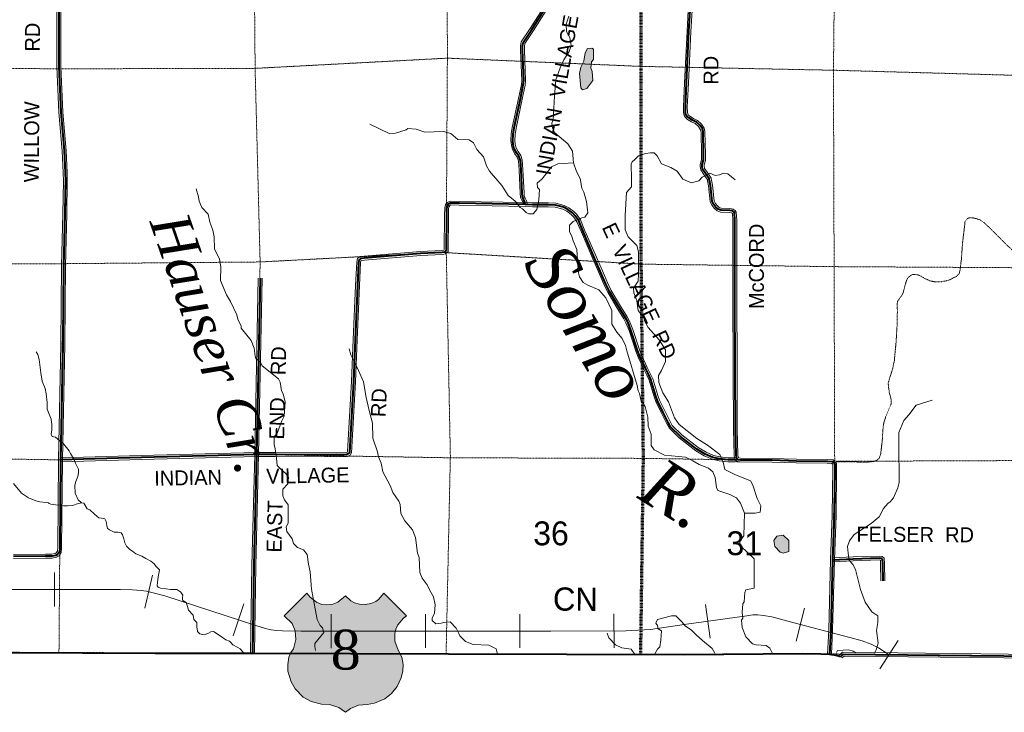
# Model space of a CAD drawing. Extents: x 87586 to 372442, y 65937 to 274218.
# Tile 3 of 33: x 116979 to 143696, y 133216 to 152013. Entities that reach past the tile are written whole.
import ezdxf

# ---------------------------------------------------------------- set-up
doc = ezdxf.new("R2010")
doc.units = 0
doc.header["$MEASUREMENT"] = 0
for name, pattern in [('Wisdot1', [0.0625, 0.03125, -0.03125]), ('Wisdot2', [0.125, 0.0625, -0.0625]), ('Wisdot3', [0.1875, 0.125, -0.0625]), ('Wisdot4', [0.28125, 0.125, -0.0625, 0.03125, -0.0625])]:
    doc.linetypes.add(name, pattern=pattern)
for name, color, linetype, lineweight in [('C_bnd_civil_town', 240, 'Wisdot2', 70), ('C_bnd_county', 240, 'Wisdot4', 25), ('C_bnd_section', 240, 'Wisdot1', 15), ('C_lake', 240, 'Continuous', 9), ('C_lake_fill', 247, 'Continuous', 25), ('C_rail', 240, 'Continuous', 13), ('C_river_single', 242, 'Continuous', 13), ('C_twnrd', 240, 'Continuous', 13), ('C_twnrd_fire_tribal', 240, 'Wisdot3', 13), ('C_twnrd_txt', 240, 'Continuous', 13), ('C_ush', 240, 'Continuous', 40), ('C_ush_shield', 240, 'Continuous', 9)]:
    doc.layers.add(name, color=color, linetype=linetype, lineweight=lineweight)
for name, color, linetype in [('C_bnd_section_line_txt', 240, 'Continuous'), ('C_rail_txt', 240, 'Continuous'), ('C_river_double_txt', 240, 'Continuous'), ('C_river_single_txt', 240, 'Continuous'), ('C_ush_txt', 240, 'Continuous')]:
    doc.layers.add(name, color=color, linetype=linetype)
doc.layers.add('C_twnrd_mask', color=7, linetype='Continuous', lineweight=40, true_color=0xffffff)
doc.layers.add('C_ush_shield_fill', color=7, linetype='Continuous', true_color=0xffffff)
doc.styles.add('Source Sans Pro', font='SourceSansPro-Regular.ttf')
doc.styles.add('Times New Roman', font='times.ttf')
doc.styles.add('Times New Roman Italic', font='timesi.ttf')

# ---------------------------------------------------------------- blocks, each defined once
blk = doc.blocks.new('Map-hatch-to-back')
at = {"layer": 'C_lake_fill'}
h = blk.add_hatch(color=256, dxfattribs=at)
h.dxf.hatch_style = 1
h.paths.add_polyline_path([(132550, 151211), (132549, 150936), (132498, 150869), (132481, 150703), (132513, 150603), (132529, 150361), (132369, 150145), (132252, 150113), (132202, 150163), (132171, 150555), (132205, 150721), (132290, 150887), (132324, 151112), (132384, 151228), (132501, 151244)])
h = blk.add_hatch(color=256, dxfattribs=at)
h.dxf.hatch_style = 1
h.paths.add_polyline_path([(137438, 137882), (137522, 137999), (137698, 138022), (137847, 137880), (137846, 137580), (137695, 137531), (137612, 137565), (137471, 137716)])
blk = doc.blocks.new('ShieldBlk-17.0000')
at = {"layer": 'C_ush_shield_fill'}
h = blk.add_hatch(color=256, dxfattribs=at)
h.dxf.hatch_style = 1
h.paths.add_polyline_path([(125818, 133216), (125959, 133323), (126176, 133412), (126405, 133430), (126604, 133461), (126885, 133580), (127068, 133724), (127224, 133913), (127334, 134155), (127377, 134343), (127380, 134509), (127345, 134712), (127249, 134903), (127162, 135144), (127159, 135351), (127186, 135476), (127242, 135591), (127392, 135771), (127475, 135833), (126859, 136449), (126717, 136279), (126639, 136221), (126505, 136165), (126365, 136145), (126196, 136149), (126066, 136183), (125963, 136242), (125817, 136381), (125615, 136209), (125480, 136151), (125314, 136132), (125174, 136138), (125035, 136202), (124858, 136339), (124775, 136449), (124159, 135833), (124370, 135624), (124457, 135430), (124476, 135193), (124405, 134941), (124340, 134839), (124278, 134708), (124253, 134509), (124259, 134332), (124345, 134042), (124455, 133849), (124675, 133629), (124892, 133513), (125173, 133439), (125387, 133424), (125635, 133348)])
at = {"layer": 'C_ush_shield', "ltscale": 0.5, "flags": 128}
blk.add_lwpolyline([(125818, 133216), (125959, 133323), (126176, 133412), (126405, 133430), (126604, 133461), (126885, 133580), (127068, 133724), (127224, 133913), (127334, 134155), (127377, 134343), (127380, 134509), (127345, 134712), (127249, 134903), (127162, 135144), (127159, 135351), (127186, 135476), (127242, 135591), (127392, 135771), (127475, 135833), (126859, 136449), (126717, 136279), (126639, 136221), (126505, 136165), (126365, 136145), (126196, 136149), (126066, 136183), (125963, 136242), (125817, 136381), (125615, 136209), (125480, 136151), (125314, 136132), (125174, 136138), (125035, 136202), (124858, 136339), (124775, 136449), (124159, 135833), (124370, 135624), (124457, 135430), (124476, 135193), (124405, 134941), (124340, 134839), (124278, 134708), (124253, 134509), (124259, 134332), (124345, 134042), (124455, 133849), (124675, 133629), (124892, 133513), (125173, 133439), (125387, 133424), (125635, 133348), (125818, 133216)], dxfattribs=at)

msp = doc.modelspace()

# ---------------------------------------------------------------- linework, layer by layer
at = {"layer": 'C_bnd_civil_town', "ltscale": 0.5, "elevation": 8, "flags": 128}
msp.add_lwpolyline([(133753, 199403), (133620, 196655), (133690, 194102), (133801, 183551), (133794, 178187), (133777, 172821), (133760, 166473), (133792, 159505), (133827, 155962), (133836, 150746), (133836, 145404), (133895, 140108), (133823, 134786)], dxfattribs=at)
at = {"layer": 'C_bnd_county', "ltscale": 0.5, "elevation": 9, "flags": 128}
msp.add_lwpolyline([(102153, 134936), (104354, 134912), (107496, 134901), (110325, 134883), (115139, 134851), (119927, 134832), (124227, 134819), (129273, 134801), (133823, 134786), (138260, 134811), (142421, 134755), (146568, 134733), (151260, 134741), (153303, 134786), (155809, 134792), (161072, 134818), (165505, 134819), (169193, 134799), (174336, 134806), (178255, 134799), (184825, 134785), (189902, 134800), (195256, 134802), (197242, 134796), (202567, 134784), (207803, 134801), (213136, 134826), (218316, 134767), (223674, 134823), (228921, 134819), (233519, 134836), (238775, 134720), (244062, 134742), (248764, 134736), (250680, 134717), (253249, 134716), (256467, 134695), (259777, 134681)], dxfattribs=at)
at = {"layer": 'C_bnd_section', "ltscale": 0.5, "elevation": 7, "flags": 128}
for points in [[(123493, 220095), (123427, 215060), (123331, 209819), (123444, 204379), (123339, 199274), (123310, 194166), (123203, 189019), (123200, 183635), (123258, 178337), (123147, 172867), (123386, 167341), (123350, 161121), (123321, 155944), (123368, 150651), (123503, 145438), (123413, 140249), (123296, 134821)], [(117963, 188841), (118026, 183475), (117995, 178173), (117854, 172704), (118172, 167332), (118116, 164768), (118098, 161112), (118042, 156745), (118038, 150681), (118215, 147866), (118168, 145334), (118086, 140067), (118045, 134839)], [(139163, 186611), (139305, 183470), (139275, 178168), (139116, 172829), (139048, 167566), (138994, 161264), (139118, 155932), (139060, 150618), (139078, 145311), (139094, 139830), (138977, 134877)], [(128549, 163218), (128528, 161478), (128575, 156223), (128584, 150969), (128553, 145749), (128665, 140176), (128550, 134816)], [(102246, 150712), (107717, 150516), (112824, 150711), (118038, 150681), (123330, 150690), (128584, 150969), (133836, 150746), (139068, 150641), (144417, 150492), (149638, 150990), (154890, 150805), (161031, 150685)], [(200822, 145357), (197176, 145320), (191793, 145505), (186451, 145634), (180558, 145567), (175795, 145457), (170600, 145422), (165621, 145382), (162907, 145277), (160245, 145382), (154959, 145322), (149651, 145275), (144423, 145280), (139078, 145311), (133848, 145379), (128439, 145698), (123503, 145438), (118157, 145391), (112812, 145383), (107582, 145451), (102197, 145482)], [(176385, 140120), (175965, 140124), (170723, 140104), (165574, 140124), (162486, 140047), (160263, 140041), (154929, 140052), (149660, 140005), (144393, 140049), (138896, 140027), (133895, 140108), (128677, 140123), (123409, 140212), (118086, 140067), (112743, 140152), (107440, 140182), (102220, 140315)]]:
    msp.add_lwpolyline(points, dxfattribs=at)
at = {"layer": 'C_lake', "ltscale": 0.5, "elevation": 4, "flags": 128}
for points in [[(132550, 151211), (132549, 150936), (132498, 150869), (132481, 150703), (132513, 150603), (132529, 150361), (132369, 150145), (132252, 150113), (132202, 150163), (132171, 150555), (132205, 150721), (132290, 150887), (132324, 151112), (132384, 151228), (132501, 151244), (132550, 151211)], [(137438, 137882), (137522, 137999), (137698, 138022), (137847, 137880), (137846, 137580), (137695, 137531), (137612, 137565), (137471, 137716), (137438, 137882)]]:
    msp.add_lwpolyline(points, dxfattribs=at)
at = {"layer": 'C_rail', "ltscale": 0.5}
for p, q in [((117924, 136088, 18), (117925, 137007, 18)), ((120378, 136044, 18), (120580, 136940, 18)), ((122776, 135288, 18), (123060, 136162, 18)), ((135712, 135231, 18), (135584, 136141, 18)), ((138046, 135151, 18), (138277, 136040, 18)), ((125434, 134960, 18), (125433, 135879, 18)), ((127991, 134963, 18), (127991, 135881, 18)), ((130549, 134962, 18), (130549, 135881, 18)), ((133108, 134967, 18), (133105, 135886, 18)), ((140316, 134396, 18), (140820, 135164, 18))]:
    msp.add_line(p, q, dxfattribs=at)
at = {"layer": 'C_rail', "ltscale": 0.5, "elevation": 18, "flags": 128}
msp.add_lwpolyline([(115680, 136551), (118581, 136546), (119716, 136549), (120044, 136541), (120276, 136525), (120419, 136506), (120568, 136472), (120919, 136375), (123384, 135574), (123649, 135492), (123803, 135458), (123943, 135434), (124113, 135424), (124616, 135418), (127041, 135422), (130196, 135422), (131388, 135421), (133428, 135427), (133920, 135450), (134096, 135466), (135006, 135596), (136707, 135836), (136871, 135859), (137008, 135858), (137160, 135842), (137386, 135805), (137954, 135650), (139501, 135248), (139840, 135156), (140084, 135062), (140280, 134969), (140568, 134780)], dxfattribs=at)
at = {"layer": 'C_river_single', "ltscale": 0.5, "elevation": 13, "flags": 128}
for points in [[(132006, 148131), (131975, 148448), (131851, 148640), (131502, 148942), (131436, 149067), (131420, 149201), (131454, 149284), (131491, 149942), (131527, 150383), (131646, 150708), (131747, 150924), (131891, 151148), (131942, 151314), (131910, 151531), (131819, 151690), (131803, 151890), (131880, 152106)], [(132006, 148131), (131581, 148100), (131413, 148018), (131153, 147694), (131018, 147578), (131034, 147462), (131084, 147403), (131066, 147120), (131014, 146862), (130913, 146746), (130796, 146746), (130721, 146780), (130622, 146881), (130555, 146914), (130423, 147090), (130232, 147241), (130066, 147517), (129726, 147903), (129644, 148045), (129562, 148295), (129379, 148488), (129297, 148672), (129172, 148756), (128872, 148758), (128681, 148925), (128481, 148977), (127972, 148963), (127738, 149039), (127513, 149057), (127463, 149024), (127178, 148934), (127020, 148919), (126479, 149180)], [(136394, 147663), (136195, 147831), (136078, 147848), (135969, 147799), (135852, 147783), (135702, 147851), (135501, 147735), (135409, 147636), (135208, 147587), (134975, 147688), (134818, 147906), (134652, 147998), (134393, 148100), (134278, 148317), (134195, 148401), (134095, 148402), (133961, 148386), (133769, 148320), (133668, 148221), (133601, 148155), (133567, 148088), (133581, 147696), (133580, 147480), (133446, 147322), (133409, 146698), (133408, 146548), (133406, 146306), (133489, 146122), (133721, 145887), (133770, 145712)], [(136650, 138620), (136534, 138888), (136427, 139038), (136244, 139131), (135919, 139233), (135886, 139317), (135854, 139592), (135788, 139742), (135672, 139843), (135414, 139944), (135247, 140045), (135048, 140138), (134472, 140192), (134198, 140343), (134115, 140460), (134117, 140769), (134034, 140986), (134019, 141227), (133954, 141511), (133904, 141595), (133846, 141662), (133798, 141870), (133765, 141937), (133732, 142087), (133454, 143022), (133421, 143173), (133331, 143365), (133181, 143532), (133049, 143750), (133051, 144125), (132886, 144467), (132696, 144685), (132396, 144804), (132271, 144879), (132172, 145030), (132139, 145147), (132124, 145389), (132109, 145622), (132093, 145772), (131994, 146014), (131961, 146131), (131895, 146265), (131896, 146440), (131997, 146539), (132231, 146638), (132315, 146654), (132391, 146770), (132359, 147079), (132286, 147329), (132236, 147438), (132188, 147705), (132089, 147889), (132006, 148131)], [(125003, 134891), (124984, 134998), (124985, 135081), (125229, 135380), (125196, 135505), (125130, 135572), (125047, 135739), (124894, 136557), (124863, 137024), (124814, 137232), (124782, 137499), (124683, 137625), (124516, 137692), (124408, 137793), (124376, 137927), (124227, 138119), (124211, 138253), (124261, 138352), (124264, 138844), (124165, 138978), (124116, 139095), (124117, 139270), (124251, 139419), (124269, 139585), (124203, 139694), (124086, 139795), (123970, 139912), (123946, 140112), (123914, 140371), (123882, 140488), (123883, 140688), (123967, 140795), (124094, 141128), (124153, 141253), (124181, 141636), (124132, 141861), (124082, 141945), (124050, 142178), (124001, 142262), (123560, 142623), (123511, 142723), (123386, 142815), (123370, 142882), (123338, 143099), (123256, 143308), (122991, 143643), (122991, 143693), (122900, 143885), (122867, 144002), (122703, 144361), (122587, 144545), (122431, 144938), (122433, 145304), (122401, 145513), (122269, 145797), (122254, 146122), (122222, 146305), (122139, 146514), (122091, 146731), (121925, 146916), (121851, 147091), (121835, 147208), (121769, 147425)], [(133770, 145712), (133771, 145362), (133770, 145120), (133765, 144920)], [(136650, 138620), (136933, 138619), (137076, 138651), (137093, 138818), (136986, 139018), (136871, 139377), (136805, 139494), (136380, 139672), (136114, 139807), (136065, 140007), (135975, 140216), (135642, 140468), (135351, 140645), (134878, 141031), (134745, 141207), (134581, 141641), (134432, 141883), (134325, 142167), (134310, 142359), (134394, 142492), (134504, 142733), (134506, 143050), (134332, 143326), (134033, 143661), (133934, 143836), (133935, 143903), (133761, 144121), (133745, 144237), (133729, 144396), (133647, 144596), (133631, 144730), (133765, 144920)], [(123059, 134822), (122964, 134936), (122895, 134978), (122760, 135043), (122705, 135113), (122673, 135149), (122577, 135187), (122416, 135296), (122236, 135406), (122165, 135403), (122098, 135360), (121989, 135322), (121864, 135343), (121806, 135405), (121794, 135490), (121789, 135522), (121789, 135654), (121702, 135737), (121688, 135851), (121557, 135992), (121531, 136092), (121494, 136200), (121404, 136254), (121395, 136271), (121401, 136327), (121404, 136391), (121349, 136479), (121247, 136547), (121162, 136551), (121072, 136551), (120958, 136564), (120797, 136582), (120736, 136612), (120712, 136644), (120716, 136743), (120737, 136890), (120755, 136980), (120776, 137080), (120669, 137183), (120628, 137245), (120538, 137318), (120401, 137386), (120296, 137454), (120135, 137517), (120036, 137593), (119972, 137635), (119873, 137726), (119832, 137817), (119804, 137926), (119766, 138034), (119732, 138087), (119641, 138108), (119539, 138106), (119416, 138165), (119361, 138206), (119343, 138288), (119324, 138394), (119286, 138467), (119198, 138482), (119128, 138491), (119084, 138530), (118997, 138601), (118884, 138712), (118814, 138742), (118721, 138892), (118659, 138901), (118569, 138981), (118485, 139163), (118472, 139379), (118502, 139482), (118558, 139619), (118576, 139712), (118574, 139818), (118490, 139979), (118435, 140100), (118357, 140238), (118319, 140308), (118165, 140505), (117947, 140682), (117862, 140700), (117833, 140768), (117851, 140885), (117855, 141016), (117830, 141169), (117723, 141439), (117727, 141623), (117696, 141855), (117673, 142004), (117593, 142203), (117553, 142426), (117506, 142787), (117475, 142930), (117425, 143001)], [(125966, 142917), (125917, 143084)], [(129944, 134797), (129909, 134936), (129709, 135037), (129283, 135056), (129075, 135140), (128926, 135291), (128893, 135358), (128827, 135500), (128661, 135668), (128486, 135652), (128419, 135636), (128268, 135620), (128169, 135704), (128169, 135771), (128237, 135904), (128255, 136129), (128206, 136346), (128099, 136538), (128033, 136672), (127983, 136747), (127900, 136856), (127834, 137006), (127820, 137414), (127771, 137531), (127723, 137957), (127641, 138165), (127434, 138417), (127318, 138609), (127303, 138859), (127270, 138943), (127104, 139185), (127030, 139369), (126832, 139745), (126783, 139979), (126718, 140146), (126685, 140288), (126562, 140655), (126548, 141063), (126515, 141197), (126466, 141406), (126385, 141764), (126304, 142182), (126139, 142574), (125966, 142917)], [(141743, 141690), (141300, 141551), (141106, 141285), (140972, 141136), (140836, 140812), (140832, 140062), (140847, 139912), (140845, 139454), (140811, 139304), (140692, 139038), (140600, 138930), (140533, 138881), (140415, 138748), (140297, 138524), (140087, 138342), (139618, 138044), (139492, 137870), (139441, 137720), (139456, 137537), (139488, 137345), (139588, 137228), (139662, 137094), (139793, 136552), (139924, 136209), (140106, 135942), (140264, 135832), (140263, 135649), (140228, 135433), (140276, 135091), (140217, 134916), (140172, 134819)], [(116810, 139423), (117029, 139166), (117218, 139037), (117417, 138954), (117530, 138927), (117699, 138911), (117758, 138903), (117780, 138881), (117823, 138861), (117950, 138850), (118062, 138839), (118172, 138822), (118277, 138820), (118421, 138829), (118515, 138867), (118659, 138901)], [(137395, 134829), (137338, 134958), (137238, 135025), (136962, 135044), (136862, 135078), (136680, 135262), (136581, 135521), (136566, 135721), (136599, 135771), (136584, 135921), (136602, 136162), (136635, 136212), (136654, 136470), (136687, 136537), (136905, 136586), (136909, 137377), (136544, 137721), (136512, 137855), (136629, 138004), (136650, 138620)], [(135840, 134821), (135768, 134951), (135511, 135169), (135336, 135320), (135204, 135446), (135037, 135563), (134955, 135664), (134780, 135832), (134663, 135832), (134287, 135735), (134236, 135635), (134286, 135568), (134302, 135484), (134394, 135426), (134376, 135176), (134350, 134992), (134282, 134926), (134200, 134788)], [(133671, 134786), (133573, 134930), (133314, 134965), (133148, 135050), (132965, 135234), (132916, 135368)], [(139663, 134827), (139599, 134878), (139474, 134912), (139174, 134897), (139143, 134835)]]:
    msp.add_lwpolyline(points, dxfattribs=at)
at = {"layer": 'C_twnrd', "ltscale": 0.5, "elevation": 13, "flags": 128}
for points in [[(117982, 154206), (117987, 150740), (118044, 149499), (118130, 148449), (118162, 147864), (118165, 147634), (118153, 146748), (118115, 145335), (118095, 143199), (118033, 140068), (118012, 137677), (118003, 137591), (117972, 137541), (117939, 137524), (117851, 137505), (117677, 137504), (116809, 137499)], [(118088, 154206), (118093, 150743), (118150, 149506), (118236, 148456), (118268, 147868), (118271, 147634), (118259, 146746), (118221, 145333), (118201, 143197), (118139, 140066), (118118, 137671), (118106, 137555), (118046, 137461), (117975, 137423), (117863, 137400), (117678, 137398), (116810, 137393)], [(130645, 146993), (130638, 147049), (130605, 147118), (130567, 147187), (130559, 147305), (130530, 147931), (130513, 148186), (130479, 148281), (130418, 148376), (130348, 148491), (130320, 148607), (130307, 148737), (130315, 148911), (130345, 149087), (130513, 149878), (130593, 150250), (130602, 150367), (130571, 151183), (130567, 151308), (130590, 151412), (130829, 151778), (131324, 152563)], [(130750, 147006), (130741, 147080), (130699, 147166), (130671, 147218), (130664, 147311), (130636, 147937), (130618, 148207), (130575, 148329), (130508, 148432), (130448, 148532), (130425, 148625), (130413, 148740), (130421, 148899), (130450, 149067), (130617, 149856), (130698, 150235), (130708, 150365), (130677, 151187), (130674, 151298), (130689, 151371), (130918, 151721), (131417, 152511)], [(139054, 139943), (139020, 139964), (138894, 139974), (138052, 139983), (137395, 140002), (136533, 140011), (136451, 140018), (136401, 140059), (136375, 140112), (136363, 140199), (136345, 140902), (136342, 142483), (136328, 144572), (136328, 146573), (136319, 146753), (136314, 146760), (136297, 146773), (136241, 146780), (135996, 146793), (135907, 146824), (135826, 146896), (135770, 146966), (135717, 147069), (135705, 147162), (135674, 147505), (135642, 147642), (135638, 147676), (135599, 147732), (135545, 147813), (135459, 147936), (135446, 148027), (135444, 148086), (135481, 148212), (135483, 148367), (135468, 148964), (135453, 149025), (135399, 149110), (135311, 149193), (135211, 149242), (135104, 149306), (135042, 149360), (135007, 149409), (134990, 149492), (134989, 149638), (135020, 150297), (135087, 151701), (135121, 152259)], [(139108, 140035), (139053, 140067), (138899, 140080), (138054, 140089), (137397, 140108), (136539, 140116), (136493, 140121), (136486, 140126), (136478, 140143), (136469, 140207), (136451, 140904), (136448, 142483), (136434, 144573), (136434, 146576), (136423, 146786), (136394, 146833), (136338, 146874), (136250, 146886), (136017, 146898), (135961, 146918), (135903, 146969), (135859, 147024), (135819, 147101), (135810, 147174), (135779, 147522), (135747, 147661), (135740, 147715), (135687, 147791), (135632, 147873), (135560, 147976), (135552, 148036), (135551, 148072), (135586, 148196), (135589, 148367), (135574, 148979), (135552, 149068), (135481, 149178), (135372, 149280), (135262, 149335), (135166, 149392), (135121, 149431), (135106, 149452), (135096, 149503), (135095, 149636), (135126, 150292), (135193, 151695), (135227, 152262)], [(136448, 140133), (136380, 140120), (136205, 140122), (135979, 140146), (135802, 140186), (135604, 140272), (135387, 140400), (134943, 140744), (134684, 140999), (134625, 141108), (134481, 141398), (134338, 141688), (134295, 141814), (134211, 142081), (134157, 142270), (134091, 142412), (134006, 142577), (133858, 142892), (133794, 143054), (133613, 143609), (133525, 143834), (133463, 143952), (133257, 144280), (133031, 144665), (132935, 144854), (132845, 145069), (132627, 145564), (132318, 146286), (132195, 146581), (132097, 146722), (132013, 146809), (131884, 146906), (131754, 146970), (131526, 147034), (131324, 147044), (130898, 147043), (130699, 147052), (128908, 147083), (128656, 147092), (128580, 147054), (128537, 146991), (128512, 146904), (128506, 146697), (128500, 145772), (128486, 145758), (128434, 145750), (127856, 145720), (126322, 145596), (126221, 145583), (126142, 145531), (126123, 145433), (126095, 144799), (126030, 143332), (125983, 142193), (125877, 140291), (125868, 140275), (125846, 140263), (125573, 140258), (123910, 140265), (123408, 140265), (120279, 140182), (118713, 140136), (118085, 140120)], [(136468, 140029), (136389, 140014), (136198, 140016), (135961, 140041), (135769, 140085), (135556, 140177), (135327, 140313), (134873, 140664), (134598, 140934), (134531, 141060), (134386, 141351), (134240, 141648), (134194, 141782), (134110, 142051), (134057, 142233), (133995, 142365), (133911, 142530), (133760, 142850), (133694, 143018), (133513, 143574), (133428, 143790), (133371, 143899), (133167, 144225), (132938, 144614), (132839, 144810), (132748, 145027), (132530, 145521), (132220, 146244), (132101, 146530), (132015, 146654), (131943, 146729), (131828, 146816), (131716, 146871), (131509, 146929), (131321, 146938), (130896, 146937), (130696, 146946), (128905, 146977), (128679, 146985), (128652, 146972), (128634, 146945), (128617, 146887), (128612, 146696), (128606, 145726), (128535, 145658), (128444, 145645), (127863, 145614), (126333, 145490), (126259, 145481), (126237, 145467), (126229, 145421), (126201, 144795), (126136, 143328), (126089, 142188), (125982, 140261), (125946, 140196), (125874, 140158), (125574, 140152), (123910, 140159), (123410, 140159), (120282, 140076), (118716, 140030), (118087, 140014)], [(123449, 144999), (123356, 140213)], [(123555, 144997), (123462, 140211)], [(123356, 140214), (123278, 137197), (123243, 134822)], [(123462, 140211), (123384, 137195), (123349, 134820)], [(139131, 140006), (139147, 139958), (139147, 139830), (139131, 138559), (139090, 137355), (139038, 135443), (139008, 134793)], [(139030, 139972), (139041, 139941), (139041, 139831), (139025, 138561), (138984, 137358), (138932, 135447), (138902, 134798)], [(139034, 137409), (139595, 137435), (140303, 137458), (140380, 137449), (140437, 137396), (140446, 137246), (140453, 136783)], [(139039, 137304), (139599, 137329), (140299, 137351), (140333, 137348), (140334, 137347), (140340, 137242), (140347, 136782)], [(139220, 134769), (139306, 134847), (144557, 134789), (146761, 134790), (147694, 134791), (149317, 134792)], [(139291, 134690), (139347, 134741), (144556, 134683), (146761, 134684), (147694, 134685), (149317, 134686)]]:
    msp.add_lwpolyline(points, dxfattribs=at)
at = {"layer": 'C_twnrd_fire_tribal', "ltscale": 0.5, "elevation": 15, "flags": 128}
msp.add_lwpolyline([(154054, 149874), (154051, 149719), (154013, 149527), (153949, 149306), (153912, 149201), (153923, 149106), (153983, 148861), (154036, 148568), (154043, 148457), (154024, 148313), (153993, 148173), (153889, 147930), (153842, 147790), (153819, 147622), (153815, 147498), (153846, 147029), (153829, 146679), (153816, 146603), (153747, 146513), (153677, 146463), (153405, 146367), (153118, 146282), (152998, 146278), (152803, 146304), (152638, 146338), (152549, 146399), (152504, 146426), (152432, 146435), (152349, 146413), (152287, 146363), (151983, 146162), (151867, 146083), (151768, 146056), (151665, 146053), (151512, 146080), (151310, 146081), (151044, 146061), (150878, 146020), (150780, 145965), (150730, 145896), (150705, 145819), (150701, 145584), (150671, 145006), (150636, 144742), (150585, 144581), (150480, 144395), (150312, 144151), (150066, 143888), (149958, 143793), (149875, 143759), (149696, 143765), (149445, 143773), (149151, 143760), (148633, 143783), (148396, 143851), (148282, 143943), (148247, 144034), (148251, 144149), (148291, 144278), (148283, 144405), (148270, 144576), (148247, 144655), (148195, 144681), (148147, 144667), (148018, 144607), (147904, 144552), (147765, 144548), (147519, 144544), (147304, 144549), (147201, 144530), (147096, 144455), (146957, 144323), (146892, 144233), (146831, 144136), (146753, 144082), (146690, 144072), (146583, 144072), (146506, 144098), (146404, 144198), (146293, 144302), (146228, 144344), (145934, 144454), (145756, 144552), (145637, 144655), (145375, 145013), (145297, 145098), (145219, 145152), (145111, 145180), (144992, 145168), (144818, 145143), (144596, 145128), (144412, 145138), (144335, 145175), (144269, 145257), (144155, 145460), (144072, 145577), (143940, 145728), (143336, 146330), (143143, 146507), (143033, 146583), (142913, 146619), (142829, 146640), (142737, 146633), (142671, 146599), (142629, 146530), (142605, 146295), (142564, 145967), (142531, 145500), (142492, 145196), (142467, 145120), (142402, 145050), (142182, 144940), (141969, 144897), (141814, 144900), (141681, 144924), (141552, 144983), (141370, 145085), (141270, 145102), (141195, 145095), (141113, 145041), (141059, 144976), (141015, 144851), (140955, 144614), (140907, 144517), (140804, 144378), (140786, 144306), (140795, 144139), (140788, 143733), (140759, 143263), (140712, 142755), (140670, 142555), (140584, 142278), (140548, 142157), (140550, 142082), (140576, 141891), (140630, 141682), (140629, 141598), (140581, 141482), (140478, 141235), (140427, 141075), (140404, 140907), (140383, 140576), (140342, 140232), (140306, 140115), (140236, 140057), (140166, 140027), (139991, 140006), (139159, 140015), (139081, 139989)], dxfattribs=at)
at = {"layer": 'C_twnrd_mask', "ltscale": 0.5, "elevation": 12, "flags": 128}
for points in [[(118035, 154206), (118040, 150741), (118097, 149502), (118183, 148452), (118215, 147866), (118218, 147634), (118206, 146747), (118168, 145334), (118148, 143198), (118086, 140067), (118065, 137674), (118055, 137573), (118009, 137501), (117957, 137473), (117857, 137452), (117677, 137451), (116810, 137446)], [(130698, 146999), (130689, 147065), (130652, 147142), (130619, 147203), (130612, 147308), (130583, 147934), (130566, 148196), (130527, 148305), (130463, 148404), (130398, 148511), (130373, 148616), (130360, 148738), (130368, 148905), (130398, 149077), (130565, 149867), (130645, 150243), (130655, 150366), (130624, 151185), (130621, 151303), (130640, 151391), (130874, 151750), (131370, 152537)], [(139081, 139989), (139036, 140015), (138896, 140027), (138053, 140036), (137396, 140055), (136536, 140063), (136472, 140069), (136443, 140092), (136426, 140128), (136416, 140203), (136398, 140903), (136395, 142483), (136381, 144572), (136381, 146575), (136371, 146769), (136354, 146797), (136317, 146823), (136245, 146833), (136006, 146845), (135934, 146871), (135864, 146932), (135815, 146995), (135768, 147085), (135757, 147168), (135726, 147513), (135694, 147652), (135689, 147695), (135643, 147761), (135589, 147843), (135510, 147956), (135499, 148031), (135498, 148079), (135533, 148204), (135536, 148367), (135521, 148972), (135503, 149047), (135440, 149144), (135342, 149236), (135236, 149289), (135135, 149349), (135082, 149395), (135057, 149430), (135043, 149498), (135042, 149637), (135073, 150295), (135140, 151698), (135174, 152260)], [(136458, 140081), (136385, 140067), (136201, 140069), (135970, 140093), (135786, 140135), (135580, 140224), (135357, 140356), (134908, 140704), (134641, 140967), (134578, 141084), (134433, 141374), (134289, 141668), (134245, 141798), (134161, 142066), (134107, 142251), (134043, 142389), (133958, 142553), (133809, 142871), (133744, 143036), (133563, 143591), (133477, 143812), (133417, 143925), (133212, 144253), (132985, 144640), (132887, 144832), (132797, 145048), (132578, 145542), (132269, 146265), (132148, 146556), (132056, 146688), (131978, 146769), (131856, 146861), (131735, 146921), (131518, 146982), (131323, 146991), (130897, 146990), (130698, 146999), (128906, 147030), (128667, 147038), (128616, 147013), (128586, 146968), (128564, 146896), (128559, 146697), (128553, 145749), (128511, 145708), (128439, 145698), (127859, 145667), (126327, 145543), (126240, 145532), (126190, 145499), (126176, 145427), (126148, 144797), (126083, 143330), (126036, 142190), (125930, 140276), (125907, 140236), (125860, 140210), (125574, 140205), (123910, 140212), (123409, 140212), (120280, 140129), (118714, 140083), (118086, 140067)], [(123502, 144998), (123409, 140212)], [(123409, 140212), (123331, 137196), (123296, 134821)], [(139081, 139989), (139094, 139950), (139094, 139830), (139078, 138560), (139037, 137356), (138985, 135445), (138955, 134796)], [(139037, 137356), (139597, 137382), (140301, 137405), (140357, 137398), (140385, 137371), (140393, 137244), (140400, 136783)], [(139256, 134730), (139326, 134794), (144557, 134736), (146761, 134737), (147694, 134738), (149317, 134739)]]:
    msp.add_lwpolyline(points, dxfattribs=at)
at = {"layer": 'C_ush', "ltscale": 0.5, "elevation": 15, "flags": 128}
for points in [[(116709, 134843), (120652, 134825)], [(120652, 134825), (123296, 134821)], [(123296, 134821), (128617, 134804)], [(128617, 134804), (135016, 134787)], [(135016, 134787), (138224, 134811), (138719, 134805), (138955, 134796)], [(138955, 134796), (139129, 134766), (139256, 134730)]]:
    msp.add_lwpolyline(points, dxfattribs=at)

# ---------------------------------------------------------------- block references
for name, p in [('ShieldBlk-17.0000', (0, 0, 100)), ('Map-hatch-to-back', (0, 0))]:
    msp.add_blockref(name, p)

# ---------------------------------------------------------------- texts
at = {"layer": 'C_bnd_section_line_txt', "ltscale": 0.5, "char_height": 648, "attachment_point": 5, "rotation": 0, "line_spacing_factor": 0.8, "style": 'Source Sans Pro'}
for s, insert in [('{\\C256;36}', (131396, 138068, 100)), ('{\\C256;31}', (136641, 137800, 100))]:
    msp.add_mtext(s, dxfattribs=dict(at, insert=insert))
at = {"layer": 'C_rail_txt', "ltscale": 0.5, "insert": (132058, 136283), "char_height": 630.02, "attachment_point": 5, "rotation": 359.6744, "line_spacing_factor": 0.8, "style": 'Source Sans Pro'}
msp.add_mtext('{\\W1.00003;\\C256;CN}', dxfattribs=at)
at = {"layer": 'C_river_double_txt', "ltscale": 0.5, "attachment_point": 5, "line_spacing_factor": 0.8, "style": 'Times New Roman Italic'}
for s, insert, char_height, rotation in [('{\\W0.99999;\\C256;Somo}', (132362, 143789, 50), 1350.08, 301.1046), ('{\\W1.00001;\\C256;R.}', (134801, 139133, 50), 1350.06, 327.6697)]:
    msp.add_mtext(s, dxfattribs=dict(at, insert=insert, char_height=char_height, rotation=rotation))
at = {"layer": 'C_river_single_txt', "ltscale": 0.5, "insert": (122197, 143231, 50), "char_height": 1080.07, "attachment_point": 5, "rotation": 289.1149, "line_spacing_factor": 0.8, "style": 'Times New Roman Italic'}
msp.add_mtext('{\\W0.99998;\\C256;Hauser Cr.}', dxfattribs=at)
at = {"layer": 'C_twnrd_txt', "ltscale": 0.5, "char_height": 405, "attachment_point": 5, "line_spacing_factor": 0.8, "style": 'Source Sans Pro'}
for s, insert, rotation in [('{\\C256;INDIAN  VILLAGE   RD}', (131674, 150577), 80.0044), ('{\\C256;WILLOW         RD}', (117314, 149765), 89.5547), ('{\\C256;RD}', (135738, 150641), 89.8676), ('{\\C256;E  VILLAGE  RD}', (133794, 144650), 294.9971), ('{\\C256;McCORD    }', (136974, 145318), 89.8676), ('{\\C256;EAST           END    RD}', (123947, 140350), 88.6628), ('{\\C256;RD}', (126724, 141619), 87.6796), ('{\\C256;INDIAN        VILLAGE}', (123278, 139611), 1.0498), ('{\\C256;FELSER  RD}', (141278, 138039), 359.6742)]:
    msp.add_mtext(s, dxfattribs=dict(at, insert=insert, rotation=rotation))
at = {"layer": 'C_ush_txt', "ltscale": 0.5, "insert": (125826, 134908, 35), "char_height": 1080, "attachment_point": 5, "rotation": 0.0008, "line_spacing_factor": 0.8, "style": 'Times New Roman'}
msp.add_mtext('{\\C256;8}', dxfattribs=at)

doc.saveas('drawing.dxf')
